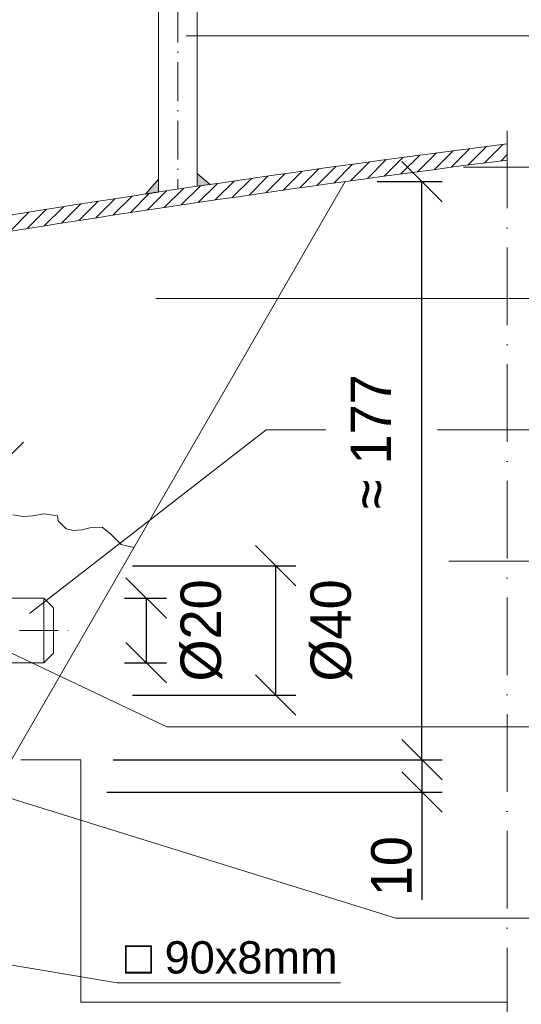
# Model space of a CAD drawing. Header units: millimetres. Extents: x -74592 to 26668, y -531 to 21180.
# Tile 22 of 27: x 22635 to 22791, y 15005 to 15310. Entities that reach past the tile are written whole.
import ezdxf

# ---------------------------------------------------------------- set-up
doc = ezdxf.new("R2010")
doc.units = ezdxf.units.MM
doc.linetypes.add('ACAD_ISO10W100', pattern=[18, 12, -3, 0, -3])
doc.layers.add('Bemaßung', color=7, linetype='Continuous', lineweight=9)
doc.layers.add('Beschriftung', color=7, linetype='Continuous', lineweight=9)
doc.styles.add('LBB3.5M1000', font='isocp.shx', dxfattribs={"height": 3.5})
doc.dimstyles.new('DIN', dxfattribs={"dimtxt": 2.5, "dimasz": 2.5, "dimexe": 1.25, "dimexo": 0.625, "dimtad": 1, "dimtih": 1, "dimdec": 4, "dimdsep": 46, "dimlunit": 6, "dimtxsty": 'Standard', "dimcen": 2.5, "dimadec": 0, "dimazin": 0, "dimtfac": 1, "dimtdec": 4, "dimtmove": 0, "dimatfit": 3, "dimfxl": 0, "dimtvp": 1, "dimtolj": 1, "dimtzin": 0, "dimarcsym": 0})

# ---------------------------------------------------------------- blocks, each defined once
blk = doc.blocks.new('_Oblique')
at = {"color": 0, "linetype": 'ByBlock', "lineweight": -2}
blk.add_line((-0.5, -0.5), (0.5, 0.5), dxfattribs=at)
blk = doc.blocks.new('*D173')
at = {"layer": 'Bemaßung', "color": 0, "lineweight": -2, "transparency": 16777216}
for p, q in [((22605.42, 15145.84), (22605.42, 15179.06)), ((22630.42, 15145.84), (22630.42, 15179.06)), ((22605.42, 15172.81), (22630.42, 15172.81))]:
    blk.add_line(p, q, dxfattribs=at)
at = {"layer": 'DEFPOINTS', "color": 0, "transparency": 16777216}
for p in [(22630.42, 15172.81), (22605.42, 15140.84), (22630.42, 15140.84)]:
    blk.add_point(p, dxfattribs=at)
at = {"layer": 'Bemaßung', "color": 0, "lineweight": -2, "transparency": 16777216, "xscale": 12.5, "yscale": 12.5, "zscale": 12.5, "rotation": 180}
blk.add_blockref('_Oblique', (22605.42, 15172.81), dxfattribs=at)
at = {"layer": 'Bemaßung', "color": 0, "lineweight": -2, "transparency": 16777216, "xscale": 12.5, "yscale": 12.5, "zscale": 12.5}
blk.add_blockref('_Oblique', (22630.42, 15172.81), dxfattribs=at)
at = {"layer": 'Bemaßung', "color": 0, "transparency": 16777216, "insert": (22617.92, 15189.99), "char_height": 12.5, "attachment_point": 5}
blk.add_mtext('\\A1;25', dxfattribs=at)
blk = doc.blocks.new('*D174')
at = {"layer": 'Bemaßung', "color": 0, "lineweight": -2, "transparency": 16777216}
for p, q in [((22667.92, 15130.84), (22680.88, 15130.84)), ((22674.63, 15130.84), (22674.63, 15110.84)), ((22667.92, 15110.84), (22680.88, 15110.84))]:
    blk.add_line(p, q, dxfattribs=at)
at = {"layer": 'DEFPOINTS', "color": 0, "transparency": 16777216}
for p in [(22642.92, 15130.84), (22642.92, 15110.84), (22674.63, 15110.84)]:
    blk.add_point(p, dxfattribs=at)
at = {"layer": 'Bemaßung', "color": 0, "lineweight": -2, "transparency": 16777216, "xscale": 12.5, "yscale": 12.5, "zscale": 12.5}
for p, rotation in [((22674.63, 15130.84), 90), ((22674.63, 15110.84), 270)]:
    blk.add_blockref('_Oblique', p, dxfattribs=dict(at, rotation=rotation))
at = {"layer": 'Bemaßung', "color": 0, "transparency": 16777216, "insert": (22691.75, 15120.84), "char_height": 12.5, "attachment_point": 5, "rotation": 90}
blk.add_mtext('\\A1;%%C20', dxfattribs=at)
blk = doc.blocks.new('*D175')
at = {"layer": 'Bemaßung', "color": 0, "lineweight": -2, "transparency": 16777216}
for p, q in [((22670.42, 15140.84), (22720.96, 15140.84)), ((22714.71, 15140.84), (22714.71, 15100.84)), ((22670.42, 15100.84), (22720.96, 15100.84))]:
    blk.add_line(p, q, dxfattribs=at)
at = {"layer": 'DEFPOINTS', "color": 0, "transparency": 16777216}
for p in [(22630.42, 15140.84), (22630.42, 15100.84), (22714.71, 15100.84)]:
    blk.add_point(p, dxfattribs=at)
at = {"layer": 'Bemaßung', "color": 0, "lineweight": -2, "transparency": 16777216, "xscale": 12.5, "yscale": 12.5, "zscale": 12.5}
for p, rotation in [((22714.71, 15140.84), 90), ((22714.71, 15100.84), 270)]:
    blk.add_blockref('_Oblique', p, dxfattribs=dict(at, rotation=rotation))
at = {"layer": 'Bemaßung', "color": 0, "transparency": 16777216, "insert": (22731.96, 15120.84), "char_height": 12.5, "attachment_point": 5, "rotation": 90}
blk.add_mtext('\\A1;%%C40', dxfattribs=at)
blk = doc.blocks.new('*D122')
at = {"layer": 'Bemaßung', "color": 0, "lineweight": -2, "transparency": 16777216}
for p, q in [((22746.17, 15259.67), (22766.23, 15259.67)), ((22759.98, 15080.85), (22759.98, 15259.67)), ((22664.42, 15080.85), (22766.23, 15080.85))]:
    blk.add_line(p, q, dxfattribs=at)
at = {"layer": 'DEFPOINTS', "color": 0, "transparency": 16777216}
for p in [(22736.17, 15259.67), (22759.98, 15259.67), (22654.42, 15080.85)]:
    blk.add_point(p, dxfattribs=at)
at = {"layer": 'Bemaßung', "color": 0, "lineweight": -2, "transparency": 16777216, "xscale": 12.5, "yscale": 12.5, "zscale": 12.5}
for p, rotation in [((22759.98, 15259.67), 90), ((22759.98, 15080.85), 270)]:
    blk.add_blockref('_Oblique', p, dxfattribs=dict(at, rotation=rotation))
at = {"layer": 'Bemaßung', "color": 0, "transparency": 16777216, "insert": (22744.2, 15179.19), "char_height": 12.5, "attachment_point": 5, "rotation": 90}
blk.add_mtext('\\A1;≈ 177', dxfattribs=at)
blk = doc.blocks.new('*D123')
at = {"layer": 'Bemaßung', "color": 0, "lineweight": -2, "transparency": 16777216}
for p, q in [((22677.93, 15080.85), (22766.23, 15080.85)), ((22759.98, 15080.85), (22759.98, 15070.85)), ((22662.42, 15070.85), (22766.23, 15070.85)), ((22759.98, 15070.85), (22759.98, 15037.51))]:
    blk.add_line(p, q, dxfattribs=at)
at = {"layer": 'DEFPOINTS', "color": 0, "transparency": 16777216}
for p in [(22632.93, 15080.85), (22759.98, 15080.85), (22617.42, 15070.85)]:
    blk.add_point(p, dxfattribs=at)
at = {"layer": 'Bemaßung', "color": 0, "lineweight": -2, "transparency": 16777216, "xscale": 12.5, "yscale": 12.5, "zscale": 12.5}
for p, rotation in [((22759.98, 15080.85), 90), ((22759.98, 15070.85), 270)]:
    blk.add_blockref('_Oblique', p, dxfattribs=dict(at, rotation=rotation))
at = {"layer": 'Bemaßung', "color": 0, "transparency": 16777216, "insert": (22750.6, 15047.93), "char_height": 12.5, "attachment_point": 5, "rotation": 90}
blk.add_mtext('\\A1;10', dxfattribs=at)
blk = doc.blocks.new('*D125')
at = {"layer": 'Bemaßung', "color": 0, "lineweight": -2, "transparency": 16777216}
for p, q in [((22796.41, 15005.85), (22846.22, 15005.85)), ((22839.97, 14965.85), (22839.97, 15005.85)), ((22719.42, 14965.85), (22846.22, 14965.85))]:
    blk.add_line(p, q, dxfattribs=at)
at = {"layer": 'DEFPOINTS', "color": 0, "transparency": 16777216}
for p in [(22786.41, 15005.85), (22839.97, 15005.85), (22709.42, 14965.85)]:
    blk.add_point(p, dxfattribs=at)
at = {"layer": 'Bemaßung', "color": 0, "lineweight": -2, "transparency": 16777216, "xscale": 12.5, "yscale": 12.5, "zscale": 12.5}
for p, rotation in [((22839.97, 15005.85), 90), ((22839.97, 14965.85), 270)]:
    blk.add_blockref('_Oblique', p, dxfattribs=dict(at, rotation=rotation))
at = {"layer": 'Bemaßung', "color": 0, "transparency": 16777216, "insert": (22824.3, 14985.85), "char_height": 12.5, "attachment_point": 5, "rotation": 90}
blk.add_mtext('\\A1;40', dxfattribs=at)

msp = doc.modelspace()

# ---------------------------------------------------------------- hatches: boundary and pattern name
at = {"lineweight": 5}
h = msp.add_hatch(dxfattribs=at)
h.set_pattern_fill('ANSI31', color=0)
h.set_pattern_definition([(45, (-124095.48, 51915.6253), (-2.24506403, 2.24506403), [])])
edge = h.paths.add_edge_path()
edge.add_line((22786.40532, 15266.32929), (22786.40532, 15271.37449))
edge.add_arc((23409.41795, 10374.53522), 4936.31234, 97.25064475, 101.42118628)
edge.add_arc((22434.41795, 15188.22288), 25, 95.7105931, 180)
edge.add_line((22409.41795, 15188.22288), (22409.41795, 14920.84757))
edge.add_line((22409.41795, 14920.84757), (22414.41795, 14920.84757))
edge.add_line((22414.41795, 14920.84757), (22414.41795, 15188.22288))
edge.add_arc((22434.41795, 15188.22288), 20, 95.7105931, 180, ccw=False)
edge.add_arc((23409.41795, 10372.02275), 4933.79988, 97.2543569, 101.42118627, ccw=False)
h = msp.add_hatch(color=0, dxfattribs=at)
h.dxf.hatch_style = 1
h.paths.add_polyline_path([(22694.41795, 15258.791), (22690.41795, 15258.20378), (22690.41795, 15262.20378)])
h = msp.add_hatch(color=0, dxfattribs=at)
h.dxf.hatch_style = 1
h.paths.add_polyline_path([(22674.41795, 15255.82138), (22678.41795, 15256.422), (22678.41795, 15260.422)])

# ---------------------------------------------------------------- linework, layer by layer
at = {"lineweight": 9}
for p, q in [((22678.41795, 15314.67834), (22678.41795, 15256.422)), ((22690.41795, 15314.67834), (22690.41795, 15258.20378)), ((22736.17191, 15259.67259), (22632.92723, 15080.84757)), ((22642.91795, 15130.84446), (22630.41795, 15130.84446)), ((22642.91795, 15130.84446), (22642.91795, 15110.84446)), ((22642.91795, 15130.84446), (22645.91795, 15127.84446)), ((22645.91795, 15127.84446), (22645.91795, 15113.84446)), ((22642.91795, 15110.84446), (22645.91795, 15113.84446)), ((22642.91795, 15110.84446), (22630.41795, 15110.84446))]:
    msp.add_line(p, q, dxfattribs=at)
at = {"linetype": 'ACAD_ISO10W100', "lineweight": 5}
for p, q in [((22684.41795, 15314.67834), (22684.41795, 15257.31666)), ((22490.58073, 15120.84446), (22650.70036, 15120.84446))]:
    msp.add_line(p, q, dxfattribs=at)
at = {"linetype": 'ACAD_ISO10W100', "lineweight": 9, "ltscale": 2}
msp.add_line((22786.40532, 14818.19668), (22786.40532, 15276.83427), dxfattribs=at)
at = {"lineweight": 5}
msp.add_line((22665.62384, 15011.80617), (22625.78943, 15018.49922), dxfattribs=at)
at = {"lineweight": 9}
msp.add_lwpolyline([(22786.40532, 15271.37449, 0.018199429), (22431.93036, 15213.09881, 0.385313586), (22409.41795, 15188.22288), (22409.41795, 14920.84757), (22414.41795, 14920.84757), (22414.41795, 15188.22288, -0.385313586), (22432.42788, 15208.12362, -0.018183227), (22786.40532, 15266.32929, -0.016409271)], format="xyb", dxfattribs=at)
at = {"lineweight": 5}
for points in [[(22694.41795, 15258.791), (22690.41795, 15258.20378), (22690.41795, 15262.20378)], [(22674.41795, 15255.82138), (22678.41795, 15256.422), (22678.41795, 15260.422)]]:
    msp.add_lwpolyline(points, close=True, dxfattribs=at)
msp.add_lwpolyline([(22670.81458, 15146.47038), (22666.92489, 15147.39623), (22663.67643, 15150.64352), (22660.96914, 15152.80854), (22657.17927, 15152.53793), (22654.74293, 15151.99672), (22652.03564, 15151.72611), (22649.87, 15152.26732), (22647.43366, 15154.70279), (22647.16295, 15156.32659), (22643.10214, 15156.86781), (22639.58298, 15156.32659), (22636.60522, 15156.05599), (22633.35652, 15156.5972)], dxfattribs=at)
at = {"lineweight": 9}
msp.add_lwpolyline([(22635.81398, 15080.84757), (22654.41795, 15080.84757), (22654.41795, 15005.84757), (22786.40532, 15005.84757)], dxfattribs=at)
at = {"layer": 'Beschriftung', "lineweight": 5}
for p, q in [((22686.98381, 15304.72464), (22933.39735, 15304.72464)), ((22772.84924, 15264.11076), (22976.01727, 15264.11076)), ((22677.58397, 15223.49689), (23019.01612, 15223.49689)), ((22638.51975, 15126.08035), (22711.791, 15182.88302)), ((22711.791, 15182.88302), (22730.20696, 15182.88302)), ((22764.79876, 15182.88302), (22929.5418, 15182.88302)), ((22768.31859, 15142.26915), (22971.49227, 15142.26915)), ((22681.00423, 15091.01684), (22617.91795, 15120.84446)), ((22681.00423, 15091.01684), (23059.65626, 15091.01684)), ((22751.85723, 15031.87835), (22572.12954, 15087.69837)), ((22751.85723, 15031.87835), (23100.35098, 15031.87835)), ((22665.62384, 15011.80617), (22734.80484, 15011.80617))]:
    msp.add_line(p, q, dxfattribs=at)

# ---------------------------------------------------------------- texts
at = {"layer": 'Beschriftung', "insert": (22668.01891, 15024.70612), "char_height": 10, "width": 96.7852822, "attachment_point": 1, "style": 'LBB3.5M1000'}
msp.add_mtext('{\\fArial|b0|i0|c0|p34;□ 90x8mm}', dxfattribs=at)

# ---------------------------------------------------------------- dimensions: what is measured, and where the dimension line sits
at = {"layer": 'Bemaßung'}
for base, p1, p2, text, override, picture, middle in [((22759.97709, 15259.67259), (22654.41795, 15080.84757), (22736.17191, 15259.67259), '≈ 177', {"dimscale": 5, "dimexo": 2, "dimdec": 2, "dimblk1": 'Oblique', "dimblk2": 'Oblique', "dimsah": 1, "dimtdec": 2, "dimtmove": 2}, '*D122', (22744.19567, 15179.18715)), ((22714.71368, 15100.84446), (22630.41795, 15140.84446), (22630.41795, 15100.84446), '%%C40', {"dimscale": 5, "dimexo": 8, "dimdec": 2, "dimblk1": 'Oblique', "dimblk2": 'Oblique', "dimsah": 1, "dimtdec": 2, "dimtmove": 2}, '*D175', (22731.96204, 15120.84446)), ((22674.63086, 15110.84446), (22642.91795, 15130.84446), (22642.91795, 15110.84446), '%%C20', {"dimscale": 5, "dimexo": 5, "dimdec": 2, "dimblk1": 'Oblique', "dimblk2": 'Oblique', "dimsah": 1, "dimtdec": 2, "dimtmove": 2}, '*D174', (22691.74842, 15120.84446))]:
    dim = msp.add_linear_dim(base=base, p1=p1, p2=p2, angle=90, text=text, dimstyle='DIN', override=override, dxfattribs=at)
    dim.commit()
    dim.dimension.update_dxf_attribs({"geometry": picture, "text_midpoint": middle, "dimtype": 160})
dim = msp.add_linear_dim(base=(22630.41795, 15172.80554), p1=(22605.41795, 15140.84446), p2=(22630.41795, 15140.84446), dimstyle='DIN', override={"dimscale": 5, "dimexo": 1, "dimdec": 2, "dimblk1": 'Oblique', "dimblk2": 'Oblique', "dimsah": 1, "dimtdec": 2, "dimtmove": 2}, dxfattribs=at)
dim.commit()
dim.dimension.update_dxf_attribs({"geometry": '*D173', "text_midpoint": (22617.91795, 15189.99304)})
for base, p1, p2, override, picture, middle in [((22759.97709, 15080.84757), (22617.41795, 15070.84757), (22632.92723, 15080.84757), {"dimscale": 5, "dimexo": 9, "dimdec": 2, "dimblk1": 'Oblique', "dimblk2": 'Oblique', "dimsah": 1, "dimtdec": 2}, '*D123', (22759.97709, 15047.9309)), ((22839.96689, 15005.84757), (22709.41795, 14965.84757), (22786.40532, 15005.84757), {"dimscale": 5, "dimexo": 2, "dimdec": 2, "dimblk1": 'Oblique', "dimblk2": 'Oblique', "dimsah": 1, "dimtdec": 2, "dimtmove": 2}, '*D125', (22824.30225, 14985.84757))]:
    dim = msp.add_linear_dim(base=base, p1=p1, p2=p2, angle=90, dimstyle='DIN', override=override, dxfattribs=at)
    dim.commit()
    dim.dimension.update_dxf_attribs({"geometry": picture, "text_midpoint": middle, "dimtype": 160})

doc.saveas('drawing.dxf')
